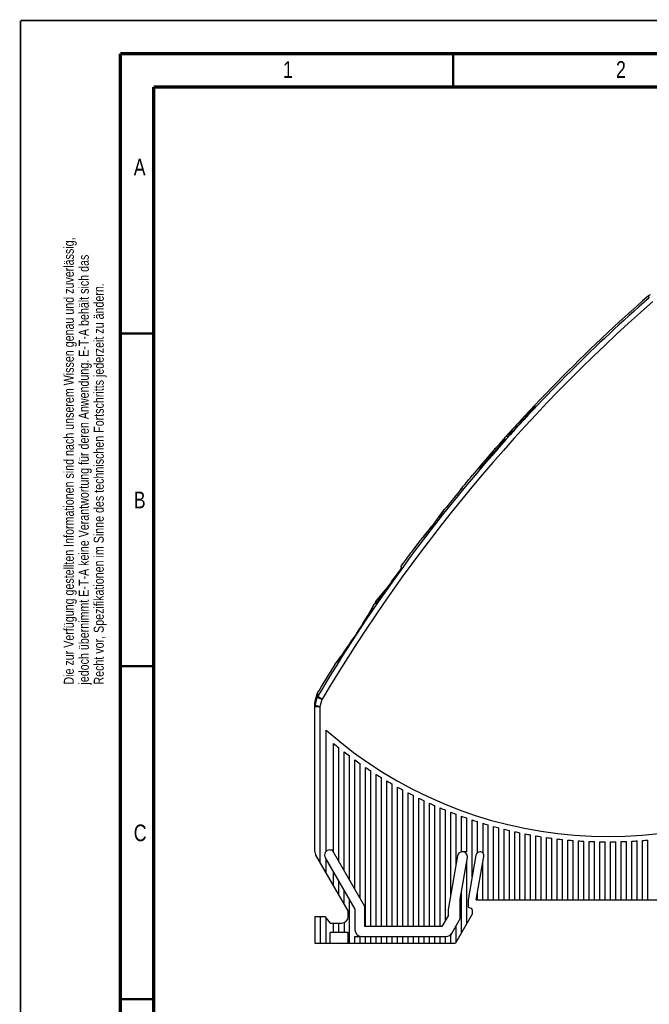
# Model space of a CAD drawing. Header units: millimetres. Extents: x 0 to 420, y 0 to 297.
# Tile 2 of 22: x 0 to 94, y 149 to 297. Entities that reach past the tile are written whole.
import ezdxf

# ---------------------------------------------------------------- set-up
doc = ezdxf.new("R2010")
doc.units = ezdxf.units.MM
doc.header["$LTSCALE"] = 23.1
doc.layers.add('T-EM12-T00-000_DXF_FORMAT', color=7, linetype='CONTINUOUS')
doc.layers.add('T-EM12-T00-0DXF_CONTINUOUS_LINE', color=7, linetype='CONTINUOUS')
doc.styles.get("Standard").update_dxf_attribs({"font": 'txt', "width": 0.8})

msp = doc.modelspace()

# ---------------------------------------------------------------- linework, layer by layer
at = {"layer": 'T-EM12-T00-000_DXF_FORMAT', "color": 9, "linetype": 'Continuous', "const_width": 0.25}
for points in [[(0, 0), (0, 297)], [(0, 297), (420, 297)]]:
    msp.add_lwpolyline(points, dxfattribs=at)
at = {"layer": 'T-EM12-T00-000_DXF_FORMAT', "color": 7, "linetype": 'Continuous'}
for points, const_width in [([(15, 292), (15, 8)], 0.5), ([(415, 292), (15, 292)], 0.5), ([(65, 287), (65, 292)], 0.35), ([(20, 287), (20, 13)], 0.5), ([(410, 287), (20, 287)], 0.5), ([(15, 250), (20, 250)], 0.35), ([(15, 200), (20, 200)], 0.35), ([(15, 150), (20, 150)], 0.35)]:
    msp.add_lwpolyline(points, dxfattribs=dict(at, const_width=const_width))
at = {"layer": 'T-EM12-T00-0DXF_CONTINUOUS_LINE', "color": 9, "linetype": 'Continuous'}
for p, q in [((94.4342, 255.3679), (94.3215, 255.6632)), ((70.8981, 232.238), (71.0486, 232.1063)), ((71.5681, 232.5526), (71.5646, 232.5483)), ((70.3594, 231.167), (70.3556, 231.163)), ((70.569, 231.8608), (70.7199, 231.7295)), ((70.7199, 231.7295), (70.8047, 231.6583)), ((70.8119, 231.6569), (70.8071, 231.6611)), ((71.0486, 232.1063), (71.1335, 232.0351)), ((71.1409, 232.034), (71.1361, 232.0382)), ((63.7007, 223.6174), (63.6923, 223.6057)), ((63.7114, 223.6326), (63.7007, 223.6174)), ((61.7287, 220.9833), (61.7283, 220.9836)), ((62.0362, 221.3788), (62.0358, 221.3791)), ((59.9818, 218.8327), (59.9604, 218.8075)), ((53.1419, 209.3539), (53.1263, 209.3254)), ((53.1472, 209.3634), (53.1419, 209.3539)), ((50.1262, 204.3832), (50.1249, 204.3841)), ((50.5127, 204.9738), (50.5114, 204.9747)), ((47.211, 200.2858), (47.1843, 200.2513)), ((44.2439, 194.1825), (44.5471, 195.2929)), ((44.5377, 195.8513), (44.5471, 195.2929)), ((44.5471, 195.2929), (45.3175, 195.0826)), ((44.6219, 196.0486), (44.6337, 195.4885)), ((44.6337, 195.4885), (45.3175, 195.0826)), ((44.2143, 193.9721), (45.0143, 193.9721)), ((44.2439, 194.1825), (44.243, 194.7805)), ((44.2439, 194.1825), (45.0143, 193.9721)), ((45.0143, 193.9721), (45.3175, 195.0826)), ((45.0143, 170.5408), (45.0143, 193.9721)), ((45.0143, 162.4264), (45.0143, 158.4264))]:
    msp.add_line(p, q, dxfattribs=at)
at = {"layer": 'T-EM12-T00-0DXF_CONTINUOUS_LINE', "color": 7, "linetype": 'Continuous'}
for p, q in [((75.2126, 236.9669), (75.3419, 236.8584)), ((75.5177, 237.3636), (75.5364, 237.348)), ((75.6224, 237.2758), (75.6813, 237.2264)), ((72.4645, 233.7149), (72.4342, 233.6718)), ((72.4925, 233.7554), (72.4645, 233.7149)), ((72.5183, 233.7933), (72.4925, 233.7554)), ((72.5421, 233.8285), (72.5183, 233.7933)), ((72.5639, 233.8613), (72.5421, 233.8285)), ((72.5837, 233.8916), (72.5639, 233.8613)), ((72.6252, 233.9569), (72.6099, 233.9325)), ((73.1207, 234.4144), (72.9572, 234.5516)), ((71.5932, 232.5849), (71.348, 232.2876)), ((71.6689, 232.6769), (71.5932, 232.5849)), ((71.7412, 232.7655), (71.6689, 232.6769)), ((71.81, 232.8506), (71.7412, 232.7655)), ((71.8754, 232.9325), (71.81, 232.8506)), ((71.9376, 233.0109), (71.8754, 232.9325)), ((71.9966, 233.0861), (71.9376, 233.0109)), ((72.0525, 233.158), (71.9966, 233.0861)), ((72.1055, 233.2268), (72.0525, 233.158)), ((72.1556, 233.2925), (72.1055, 233.2268)), ((72.203, 233.3551), (72.1556, 233.2925)), ((72.2477, 233.4149), (72.203, 233.3551)), ((72.2899, 233.4719), (72.2477, 233.4149)), ((72.3296, 233.526), (72.2899, 233.4719)), ((72.3668, 233.5774), (72.3296, 233.526)), ((72.4017, 233.626), (72.3668, 233.5774)), ((72.4342, 233.6718), (72.4017, 233.626)), ((69.9829, 230.7674), (69.9144, 230.6963)), ((70.0544, 230.8422), (69.9829, 230.7674)), ((70.1288, 230.9207), (70.0544, 230.8422)), ((70.2061, 231.0032), (70.1288, 230.9207)), ((70.2863, 231.0896), (70.2061, 231.0032)), ((70.4089, 231.2228), (70.2863, 231.0896)), ((70.5894, 231.4181), (70.4089, 231.2228)), ((69.1708, 229.9781), (69.1439, 229.9549)), ((69.1998, 230.0034), (69.1708, 229.9781)), ((69.2309, 230.031), (69.1998, 230.0034)), ((69.2641, 230.0608), (69.2309, 230.031)), ((69.2995, 230.093), (69.2641, 230.0608)), ((69.3372, 230.1278), (69.2995, 230.093)), ((69.3773, 230.1651), (69.3372, 230.1278)), ((69.4196, 230.205), (69.3773, 230.1651)), ((69.4644, 230.2476), (69.4196, 230.205)), ((69.5117, 230.2931), (69.4644, 230.2476)), ((69.5614, 230.3413), (69.5117, 230.2931)), ((69.6136, 230.3926), (69.5614, 230.3413)), ((69.6684, 230.4468), (69.6136, 230.3926)), ((69.7258, 230.5042), (69.6684, 230.4468)), ((69.7859, 230.5648), (69.7258, 230.5042)), ((69.8487, 230.6288), (69.7859, 230.5648)), ((69.9144, 230.6963), (69.8487, 230.6288)), ((67.8667, 228.7044), (67.8676, 228.7054)), ((65.9814, 226.4371), (66.0092, 226.4138)), ((66.3068, 226.8168), (66.3269, 226.8)), ((63.5882, 223.4602), (63.4816, 223.3114)), ((63.7014, 223.6192), (63.5882, 223.4602)), ((63.7114, 223.6326), (63.9034, 223.873)), ((63.931, 223.8498), (63.9034, 223.873)), ((62.4056, 221.8586), (62.2807, 221.6956)), ((62.528, 222.0195), (62.4056, 221.8586)), ((62.6472, 222.1773), (62.528, 222.0195)), ((62.7627, 222.331), (62.6472, 222.1773)), ((62.8736, 222.4797), (62.7627, 222.331)), ((62.9796, 222.6226), (62.8736, 222.4797)), ((63.08, 222.7588), (62.9796, 222.6226)), ((63.219, 222.9486), (63.08, 222.7588)), ((63.3427, 223.1189), (63.219, 222.9486)), ((63.4816, 223.3114), (63.3427, 223.1189)), ((61.3559, 220.5083), (61.2304, 220.3502)), ((61.483, 220.6695), (61.3559, 220.5083)), ((61.6109, 220.8327), (61.483, 220.6695)), ((62.1539, 221.5312), (61.6109, 220.8327)), ((62.2807, 221.6956), (62.1539, 221.5312)), ((60.0522, 218.9165), (59.9709, 218.8206)), ((60.1824, 219.0706), (60.0522, 218.9165)), ((60.3264, 219.2424), (60.1824, 219.0706)), ((60.4552, 219.3971), (60.3264, 219.2424)), ((60.5999, 219.572), (60.4552, 219.3971)), ((60.7582, 219.765), (60.5999, 219.572)), ((60.8703, 219.9027), (60.7582, 219.765)), ((60.9868, 220.0466), (60.8703, 219.9027)), ((61.1071, 220.1961), (60.9868, 220.0466)), ((61.2304, 220.3502), (61.1071, 220.1961)), ((58.796, 217.2584), (59.9604, 218.8075)), ((58.7952, 217.2574), (58.796, 217.2584)), ((57.1023, 214.9592), (57.4272, 215.4045)), ((57.238, 214.8453), (57.1023, 214.9592)), ((53.3289, 209.6996), (54.883, 211.5519)), ((53.6195, 210.0492), (53.621, 210.0479)), ((52.715, 208.59), (52.6189, 208.4206)), ((52.8016, 208.7436), (52.715, 208.59)), ((52.913, 208.9427), (52.8016, 208.7436)), ((53.0265, 209.1472), (52.913, 208.9427)), ((53.1315, 209.3379), (53.0265, 209.1472)), ((53.3289, 209.6996), (53.4964, 209.559)), ((53.4066, 209.6344), (53.3295, 209.5093)), ((53.3295, 209.5093), (53.4134, 209.4389)), ((52.1451, 207.6021), (52.0062, 207.3672)), ((52.2763, 207.826), (52.1451, 207.6021)), ((52.3992, 208.0377), (52.2763, 207.826)), ((52.5136, 208.2362), (52.3992, 208.0377)), ((52.6189, 208.4206), (52.5136, 208.2362)), ((47.8992, 201.1941), (47.7783, 201.0324)), ((48.0294, 201.3694), (47.8992, 201.1941)), ((48.1683, 201.5578), (48.0294, 201.3694)), ((48.3151, 201.7587), (48.1683, 201.5578)), ((48.4691, 201.9711), (48.3151, 201.7587)), ((48.6294, 202.1943), (48.4691, 201.9711)), ((48.7952, 202.4275), (48.6294, 202.1943)), ((47.2617, 200.3539), (47.2017, 200.2763)), ((47.4009, 200.5348), (47.2617, 200.3539)), ((47.5213, 200.6924), (47.4009, 200.5348)), ((47.6675, 200.8852), (47.5213, 200.6924)), ((47.7783, 201.0324), (47.6675, 200.8852)), ((44.243, 194.7805), (44.5377, 195.8513)), ((44.6219, 196.0486), (44.6062, 196.0211)), ((44.2143, 172.1408), (44.2143, 194.5683)), ((45.9143, 172.2058), (45.9143, 190.3982)), ((47.0143, 172.0767), (47.0143, 188.4104)), ((47.8143, 170.691), (47.8143, 187.762)), ((48.6143, 169.3054), (48.6143, 187.1343)), ((49.4143, 167.9197), (49.4143, 186.5265)), ((50.2143, 166.5341), (50.2143, 185.9379)), ((51.0143, 165.1485), (51.0143, 185.3679)), ((51.8143, 160.9264), (51.8143, 184.816)), ((52.6143, 160.9264), (52.6143, 184.2814)), ((53.4143, 160.9264), (53.4143, 183.7638)), ((54.2143, 160.9264), (54.2143, 183.2626)), ((55.0143, 160.9264), (55.0143, 182.7775)), ((55.8143, 160.9264), (55.8143, 182.308)), ((56.6143, 160.9264), (56.6143, 181.8536)), ((57.4143, 160.9264), (57.4143, 181.4141)), ((58.2143, 160.9264), (58.2143, 180.9891)), ((59.0143, 160.9264), (59.0143, 180.5783)), ((59.8143, 160.9264), (59.8143, 180.1814)), ((60.6143, 160.9264), (60.6143, 179.7981)), ((61.4143, 160.9264), (61.4143, 179.4281)), ((62.2143, 160.9264), (62.2143, 179.0712)), ((63.0143, 160.9264), (63.0143, 178.7272)), ((63.8143, 161.8179), (63.8143, 178.3957)), ((64.6143, 165.7297), (64.6143, 178.0768)), ((65.4143, 170.2668), (65.4143, 177.77)), ((66.2143, 172.1264), (66.2143, 177.4753)), ((67.0143, 172.1264), (67.0143, 177.1924)), ((67.8143, 168.3292), (67.8143, 176.9213)), ((68.6143, 172.0002), (68.6143, 176.6617)), ((69.4143, 176.4135), (69.4143, 171.9557)), ((70.2143, 164.9264), (70.2143, 176.1766)), ((71.0143, 164.9264), (71.0143, 175.9508)), ((71.8143, 164.9264), (71.8143, 175.7361)), ((72.6143, 164.9264), (72.6143, 175.5322)), ((73.4143, 164.9264), (73.4143, 175.3392)), ((74.2143, 164.9264), (74.2143, 175.1568)), ((75.0143, 164.9264), (75.0143, 174.9851)), ((75.8143, 164.9264), (75.8143, 174.8239)), ((76.6143, 164.9264), (76.6143, 174.6731)), ((77.4143, 164.9264), (77.4143, 174.5327)), ((78.2143, 164.9264), (78.2143, 174.4027)), ((79.0143, 164.9264), (79.0143, 174.2828)), ((79.8143, 164.9264), (79.8143, 174.1732)), ((80.6143, 164.9264), (80.6143, 174.0736)), ((81.4143, 164.9264), (81.4143, 173.9842)), ((82.2143, 164.9264), (82.2143, 173.9048)), ((83.0143, 164.9264), (83.0143, 173.8354)), ((83.8143, 164.9264), (83.8143, 173.776)), ((84.6143, 164.9264), (84.6143, 173.7265)), ((85.4143, 164.9264), (85.4143, 173.6869)), ((86.2143, 164.9264), (86.2143, 173.6573)), ((87.0143, 164.9264), (87.0143, 173.6375)), ((87.8143, 164.9264), (87.8143, 173.6276)), ((88.6143, 164.9264), (88.6143, 173.6276)), ((89.4143, 164.9264), (89.4143, 173.6375)), ((90.2143, 164.9264), (90.2143, 173.6573)), ((91.0143, 164.9264), (91.0143, 173.6869)), ((91.8143, 164.9264), (91.8143, 173.7265)), ((92.6143, 164.9264), (92.6143, 173.776)), ((93.4143, 164.9264), (93.4143, 173.8354)), ((94.2143, 164.9264), (94.2143, 173.9048)), ((49.2143, 163.2661), (44.3215, 171.7408)), ((46.466, 172.4264), (46.8124, 172.4264)), ((51.7143, 163.936), (46.8124, 172.4264)), ((67.0143, 172.1264), (66.2143, 172.1264)), ((68.3979, 171.6389), (67.2143, 164.9264)), ((68.9993, 172.1264), (68.979, 172.1264)), ((45.7732, 171.2264), (50.2143, 163.5341)), ((45.9143, 168.9819), (45.9143, 170.9819)), ((65.6344, 171.5149), (64.2143, 163.4612)), ((66.0143, 165.0314), (67.1122, 171.2579)), ((67.0143, 161.3605), (67.0143, 170.7027)), ((68.4329, 164.9264), (69.5803, 171.4339)), ((69.4143, 164.9264), (69.4143, 170.4927)), ((47.0143, 167.0767), (47.0143, 169.0767)), ((47.8143, 165.691), (47.8143, 167.691)), ((48.6143, 164.3054), (48.6143, 166.3054)), ((66.2143, 159.9749), (66.2143, 166.1656)), ((68.6143, 164.9264), (68.6143, 165.9557)), ((49.4143, 158.4264), (49.4143, 164.9197)), ((66.0143, 162.2964), (66.0143, 165.0314)), ((67.2143, 164.9264), (67.2143, 163.8264)), ((68.4329, 164.9264), (101.8643, 164.9264)), ((49.2143, 162.4264), (49.2143, 163.2661)), ((50.2143, 163.5341), (50.2143, 160.4264)), ((51.7143, 160.9264), (51.7143, 163.936)), ((64.2143, 163.4612), (64.2143, 162.5108)), ((67.8143, 162.7461), (65.3203, 158.4264)), ((67.2143, 163.8264), (67.6169, 163.6799)), ((67.8143, 163.398), (67.8143, 162.7461)), ((44.2143, 162.4264), (45.7143, 162.4264)), ((44.2143, 162.4264), (44.2143, 158.4264)), ((45.7143, 162.4264), (46.5143, 161.4264)), ((45.9143, 158.4264), (45.9143, 162.1764)), ((46.5143, 161.4264), (48.2143, 161.4264)), ((47.0143, 160.0264), (47.0143, 161.4264)), ((47.8143, 160.0264), (47.8143, 161.4264)), ((48.6143, 161.5099), (48.6143, 160.0264)), ((64.2143, 162.5108), (63.2996, 160.9264)), ((64.6143, 159.6036), (65.8804, 161.7964)), ((49.2143, 160.0264), (46.5143, 160.0264)), ((46.5143, 158.4264), (46.5143, 160.0264)), ((49.2143, 158.4264), (49.2143, 160.0264)), ((63.2996, 160.9264), (51.7143, 160.9264)), ((65.4143, 158.5892), (65.4143, 160.9892)), ((44.2143, 158.4264), (65.3203, 158.4264)), ((50.2143, 159.4264), (51.0143, 159.4264)), ((50.2143, 158.4264), (50.2143, 159.4264)), ((51.0143, 158.4264), (51.0143, 159.4264)), ((51.2143, 159.4264), (63.9347, 159.4264)), ((51.8143, 158.4264), (51.8143, 159.4264)), ((52.6143, 158.4264), (52.6143, 159.4264)), ((53.4143, 158.4264), (53.4143, 159.4264)), ((54.2143, 158.4264), (54.2143, 159.4264)), ((55.0143, 158.4264), (55.0143, 159.4264)), ((55.8143, 158.4264), (55.8143, 159.4264)), ((56.6143, 158.4264), (56.6143, 159.4264)), ((57.4143, 158.4264), (57.4143, 159.4264)), ((58.2143, 158.4264), (58.2143, 159.4264)), ((59.0143, 158.4264), (59.0143, 159.4264)), ((59.8143, 158.4264), (59.8143, 159.4264)), ((60.6143, 158.4264), (60.6143, 159.4264)), ((61.4143, 158.4264), (61.4143, 159.4264)), ((62.2143, 158.4264), (62.2143, 159.4264)), ((63.0143, 158.4264), (63.0143, 159.4264)), ((63.8143, 158.4264), (63.8143, 159.4264)), ((64.6143, 158.4264), (64.6143, 159.6036))]:
    msp.add_line(p, q, dxfattribs=at)
for points in [[(72.6099, 233.9325), (72.5929, 233.9058), (72.5837, 233.8916)], [(72.7064, 234.1042), (72.7064, 234.1041), (72.7061, 234.1033), (72.7056, 234.1021), (72.7049, 234.1003), (72.704, 234.098), (72.7028, 234.0952), (72.7013, 234.0919), (72.6996, 234.0882), (72.6976, 234.084), (72.6953, 234.0793), (72.6928, 234.0743), (72.69, 234.0688), (72.6869, 234.0628), (72.6835, 234.0564), (72.6798, 234.0496), (72.6758, 234.0424), (72.6715, 234.0347), (72.6669, 234.0266), (72.662, 234.018), (72.6567, 234.009), (72.6511, 233.9995), (72.6452, 233.9896), (72.6389, 233.9792), (72.6323, 233.9683), (72.6252, 233.9569)], [(71.348, 232.2876), (71.2923, 232.2207), (71.2366, 232.1548), (71.1812, 232.0901)], [(71.1812, 232.0901), (70.7626, 231.6103), (70.706, 231.5466), (70.6482, 231.4825), (70.5894, 231.4181)], [(69.1439, 229.9549), (69.1189, 229.9338), (69.1071, 229.924), (69.0958, 229.9146), (69.085, 229.9058), (69.0747, 229.8974), (69.0648, 229.8894), (69.0553, 229.882), (69.0464, 229.8749), (69.0378, 229.8683), (69.0298, 229.8622), (69.0222, 229.8565), (69.015, 229.8512), (69.0083, 229.8463), (69.002, 229.8418), (68.9962, 229.8377), (68.9909, 229.8341), (68.9861, 229.8308), (68.9817, 229.828), (68.9779, 229.8255), (68.9746, 229.8235), (68.9718, 229.8219), (68.9697, 229.8206), (68.9681, 229.8198), (68.9676, 229.8195)], [(52.0062, 207.3672), (51.86, 207.1225), (51.7843, 206.9969), (51.7071, 206.8692), (51.6283, 206.7398), (51.5481, 206.6086), (51.4665, 206.4759), (51.3836, 206.3419), (51.2995, 206.2066), (51.2143, 206.0704), (51.1281, 205.9332), (51.0409, 205.7954), (50.9528, 205.6569), (50.864, 205.5181), (50.7745, 205.379), (50.6845, 205.2399), (50.5939, 205.1008), (50.0434, 204.2593)], [(50.0434, 204.2593), (49.9524, 204.121), (49.8614, 203.9833), (49.7703, 203.8464), (49.6793, 203.7104), (49.5885, 203.5753), (49.4979, 203.4414), (49.4077, 203.3089), (49.318, 203.1777), (49.2288, 203.0481), (49.1403, 202.9201), (49.0526, 202.7939), (48.9658, 202.6697), (48.88, 202.5475), (48.7952, 202.4275)], [(44.6062, 196.0211), (44.5914, 195.9926), (44.574, 195.9548), (44.5586, 195.9163), (44.5452, 195.8769), (44.5377, 195.8513)]]:
    msp.add_lwpolyline(points, dxfattribs=at)
at = {"layer": 'T-EM12-T00-0DXF_CONTINUOUS_LINE', "color": 9, "linetype": 'Continuous'}
for centre, radius, start, end in [((257.335, 69.2375), 246.553, 131.192307, 149.308303), ((257.335, 69.2375), 247.3483, 131.192307, 138.679994), ((71.8476, 234.5581), 0.9798, 331.691915, 333.367791), ((257.335, 69.2375), 247.3483, 139.107188, 149.308304), ((257.335, 69.2375), 247.4447, 138.83702, 138.952817), ((257.335, 69.2375), 247.3276, 138.835558, 138.9515), ((68.356, 230.6715), 1.0571, 304.545651, 306.104897), ((12.8441, 259.693), 62.3526, 322.086031, 324.636394), ((12.8634, 258.8915), 61.8454, 319.629727, 322.196801), ((257.335, 69.2375), 247.5654, 142.080759, 142.196698), ((-3.3801, 240.304), 64.4411, 326.752551, 331.266974), ((-1.7971, 238.2398), 61.9862, 322.244273, 326.89367), ((257.335, 69.2375), 247.386, 146.723318, 146.886789), ((45.2932, 195.0796), 0.7761, 148.196714, 164.041932), ((44.9778, 193.9719), 0.7634, 163.991725, 179.989952)]:
    msp.add_arc(centre, radius, start, end, dxfattribs=at)
at = {"layer": 'T-EM12-T00-0DXF_CONTINUOUS_LINE', "color": 7, "linetype": 'Continuous'}
for centre, radius, start, end in [((257.335, 69.2375), 247.6448, 131.166943, 139.913877), ((94.8481, 255.0609), 0.8, 110.003097, 131.166943), ((257.335, 69.2375), 247.6367, 137.24048, 138.120417), ((257.335, 69.2375), 247.4234, 137.238099, 138.118796), ((106.9863, 210.301), 41.4805, 139.304434, 139.995086), ((104.2809, 206.4367), 42.0994, 132.901063, 133.586308), ((19.023, 267.9329), 62.6465, 319.128091, 320.179901), ((18.9968, 267.9542), 62.6803, 320.180213, 321.231518), ((257.335, 69.2375), 247.6087, 140.480791, 141.36022), ((257.335, 69.2375), 247.6448, 140.446015, 140.596408), ((98.0086, 199.587), 41.7907, 139.339546, 140.02507), ((63.946, 223.4456), 0.3, 141.431185, 144.637172), ((60.1995, 218.6263), 0.3, 139.629954, 142.845231), ((7.5724, 253.6451), 62.8319, 322.51038, 323.560541), ((7.3175, 253.8324), 63.1481, 323.561234, 324.607327), ((257.335, 69.2375), 247.4681, 143.957123, 145.490462), ((257.335, 69.2375), 247.6448, 145.347092, 145.352033), ((53.3945, 209.1936), 0.3, 145.539751, 151.263912), ((257.335, 69.2375), 247.6448, 145.452737, 145.539751), ((257.335, 69.2375), 247.6448, 148.059424, 149.198264), ((47.4389, 200.0926), 0.3, 142.231132, 148.059424), ((45.309, 195.639), 0.8, 151.467264, 164.611661), ((45.0143, 194.5683), 0.8, 164.611661, 180), ((88.2143, 238.4264), 64, 228.628589, 302.407513), ((88.2143, 238.4264), 64.8, 230.520472, 231.430991), ((88.2143, 238.4264), 64.8, 232.330113, 233.218471), ((88.2143, 238.4264), 64.8, 234.096647, 234.965185), ((88.2143, 238.4264), 64.8, 235.824588, 236.675325), ((88.2143, 238.4264), 64.8, 237.517836, 238.352532), ((88.2143, 238.4264), 64.8, 239.179799, 240), ((88.2143, 238.4264), 64.8, 240.813477, 241.620552), ((88.2143, 238.4264), 64.8, 242.421532, 243.216705), ((88.2143, 238.4264), 64.8, 244.006345, 244.790714), ((88.2143, 238.4264), 64.8, 245.57006, 246.34462), ((88.2143, 238.4264), 64.8, 247.11462, 247.880275), ((88.2143, 238.4264), 64.8, 248.641794, 249.399375), ((88.2143, 238.4264), 64.8, 250.15321, 250.903481), ((88.2143, 238.4264), 64.8, 251.650365, 252.394034), ((88.2143, 238.4264), 64.8, 253.134653, 253.87238), ((88.2143, 238.4264), 64.8, 254.60737, 255.339774), ((88.2143, 238.4264), 64.8, 256.069736, 256.797399), ((88.2143, 238.4264), 64.8, 257.5229, 258.246374), ((88.2143, 238.4264), 64.8, 258.967952, 259.687763), ((88.2143, 238.4264), 64.8, 260.405932, 261.122582), ((88.2143, 238.4264), 64.8, 261.837835, 262.551809), ((88.2143, 238.4264), 64.8, 263.264623, 263.97639), ((88.2143, 238.4264), 64.8, 264.687225, 265.397242), ((88.2143, 238.4264), 64.8, 266.10655, 266.815261), ((88.2143, 238.4264), 64.8, 267.523485, 268.231331), ((88.2143, 238.4264), 64.8, 268.938906, 269.64632), ((88.2143, 238.4264), 64.8, 270.35368, 271.061094), ((88.2143, 238.4264), 64.8, 271.768669, 272.476515), ((88.2143, 238.4264), 64.8, 273.184739, 273.89345), ((88.2143, 238.4264), 64.8, 274.602758, 275.312775), ((45.0143, 172.1408), 0.8, 180, 210), ((46.466, 171.6264), 0.8, 90, 210), ((66.3632, 171.3864), 0.74, 90, 170), ((66.3835, 171.3864), 0.74, 350, 90), ((68.979, 171.5364), 0.59, 90, 170), ((68.9993, 171.5364), 0.59, 350, 90), ((67.5143, 163.398), 0.3, 0, 70), ((48.2143, 162.4264), 1, 270, 360), ((65.0143, 162.2964), 1, 330, 360), ((51.2143, 160.4264), 1, 180, 270), ((63.9347, 160.4264), 1, 270, 330)]:
    msp.add_arc(centre, radius, start, end, dxfattribs=at)
for points, knots in [([(75.6737, 237.4286), (75.6716, 237.4303), (75.6724, 237.4369), (75.6753, 237.4443), (75.6797, 237.4534), (75.686, 237.4642), (75.6942, 237.477), (75.7043, 237.4917), (75.7212, 237.5151), (75.7468, 237.5486), (75.783, 237.5938), (75.8258, 237.6454), (75.8943, 237.7261), (75.9929, 237.8388), (76.124, 237.9851), (76.2677, 238.1424), (76.3676, 238.25), (76.4186, 238.3047)], [0, 0, 0, 0, 0.00702039, 0.01342227, 0.02203359, 0.03290652, 0.04605181, 0.06145753, 0.07909993, 0.12094801, 0.17123547, 0.22949787, 0.29518325, 0.44623393, 0.6185744, 0.80556036, 1, 1, 1, 1]), ([(76.5176, 238.2216), (76.4664, 238.1668), (76.3652, 238.0601), (76.2159, 237.9072), (76.0959, 237.7882), (76.006, 237.7014), (75.945, 237.6439), (75.8891, 237.5923), (75.8387, 237.5471), (75.7943, 237.5088), (75.7565, 237.4777), (75.7291, 237.4566), (75.7106, 237.4437), (75.6996, 237.4368), (75.6905, 237.4317), (75.6832, 237.4286), (75.6778, 237.4272), (75.6746, 237.4278), (75.6737, 237.4286)], [0, 0, 0, 0, 0.19345472, 0.37950694, 0.55108572, 0.62939413, 0.70171284, 0.76736058, 0.82571991, 0.8762442, 0.91846608, 0.95201026, 0.96544448, 0.97662715, 0.98556202, 0.9922885, 0.99694366, 1, 1, 1, 1]), ([(76.4186, 238.3047), (76.4698, 238.3594), (76.5706, 238.4665), (76.7181, 238.6208), (76.8554, 238.7618), (76.9614, 238.8681), (77.0376, 238.9422), (77.0865, 238.9886), (77.1294, 239.0281), (77.166, 239.0602), (77.1925, 239.0821), (77.2104, 239.0954), (77.2211, 239.1027), (77.2299, 239.108), (77.237, 239.1112), (77.2423, 239.1128), (77.2454, 239.1122), (77.2463, 239.1114)], [0, 0, 0, 0, 0.19376596, 0.38011204, 0.55192183, 0.70265456, 0.76829371, 0.82659941, 0.87702632, 0.91911199, 0.95248964, 0.96583284, 0.97692186, 0.98576298, 0.99239975, 0.99697837, 1, 1, 1, 1]), ([(77.2463, 239.1114), (77.2484, 239.1096), (77.2478, 239.103), (77.2451, 239.0954), (77.2409, 239.086), (77.235, 239.0749), (77.2272, 239.0618), (77.2176, 239.0468), (77.2015, 239.0228), (77.177, 238.9883), (77.1422, 238.942), (77.101, 238.8891), (77.0347, 238.8066), (76.9388, 238.6916), (76.8102, 238.5431), (76.6682, 238.3843), (76.5687, 238.2763), (76.5176, 238.2216)], [0, 0, 0, 0, 0.00714772, 0.01362639, 0.0223091, 0.03324536, 0.04644482, 0.06189504, 0.07957223, 0.12146153, 0.17175613, 0.22999782, 0.29564203, 0.44657715, 0.61879471, 0.80566771, 1, 1, 1, 1])]:
    msp.add_open_spline(points, degree=3, knots=knots, dxfattribs=at)
at = {"layer": 'T-EM12-T00-0DXF_CONTINUOUS_LINE', "color": 9, "linetype": 'Continuous'}
for points, knots in [([(70.8981, 232.238), (71.0326, 232.3918), (71.2325, 232.6199), (71.4958, 232.9184), (71.6837, 233.1305), (71.862, 233.3302), (72.0285, 233.5149), (72.1812, 233.682), (72.2993, 233.8089), (72.3858, 233.8998), (72.4438, 233.9597), (72.4971, 234.0136), (72.5457, 234.0615), (72.5893, 234.103), (72.6279, 234.1381), (72.6614, 234.1666), (72.6896, 234.1886), (72.71, 234.2023), (72.7238, 234.2097), (72.732, 234.213), (72.7388, 234.2147), (72.7445, 234.2148), (72.7491, 234.2128), (72.7519, 234.2086), (72.7531, 234.203), (72.7528, 234.1958), (72.7513, 234.187), (72.747, 234.1718), (72.7379, 234.1487), (72.7288, 234.1296), (72.7235, 234.1189)], [0, 0, 0, 0, 0.21769818, 0.32296428, 0.42398834, 0.51945057, 0.60811011, 0.68882153, 0.7605515, 0.79275986, 0.8223936, 0.8493618, 0.87358348, 0.8949885, 0.91351917, 0.92913245, 0.94180498, 0.95154562, 0.95533944, 0.95844322, 0.96090529, 0.96282537, 0.96441168, 0.96600954, 0.96795811, 0.97045652, 0.97359995, 0.97743435, 0.9872544, 1, 1, 1, 1]), ([(72.7102, 234.0935), (72.6909, 234.0574), (72.6421, 233.9756), (72.5539, 233.8399), (72.4407, 233.6761), (72.3041, 233.487), (72.1459, 233.2759), (71.9011, 232.9597), (71.705, 232.7175), (71.5681, 232.5526)], [0, 0, 0, 0, 0.06396964, 0.14870033, 0.25293878, 0.37507287, 0.51317627, 0.66504021, 1, 1, 1, 1]), ([(71.0486, 232.1063), (71.1718, 232.2468), (71.4124, 232.5202), (71.7594, 232.9115), (72.0726, 233.2598), (72.2701, 233.4738), (72.3612, 233.5696)], [0, 0, 0, 0, 0.28512244, 0.5557475, 0.79812985, 1, 1, 1, 1]), ([(71.5646, 232.5483), (71.4954, 232.4634), (71.3575, 232.2893), (71.215, 232.1188), (71.1409, 232.034)], [0, 0, 0, 0, 0.49319165, 1, 1, 1, 1]), ([(71.5681, 232.5526), (71.5676, 232.5524), (71.566, 232.5515), (71.5645, 232.5502), (71.5635, 232.5491)], [0, 0, 0, 0, 0.26038657, 1, 1, 1, 1]), ([(68.9555, 229.8008), (68.9456, 229.794), (68.9278, 229.7824), (68.9061, 229.7701), (68.8916, 229.7638), (68.883, 229.761), (68.8759, 229.7597), (68.8701, 229.76), (68.8656, 229.7622), (68.8629, 229.7663), (68.8622, 229.7719), (68.8629, 229.7789), (68.865, 229.7873), (68.8704, 229.8019), (68.8812, 229.824), (68.899, 229.8547), (68.9227, 229.8916), (68.9521, 229.9345), (68.9873, 229.9832), (69.028, 230.0377), (69.0741, 230.0978), (69.1256, 230.1633), (69.2038, 230.2612), (69.3134, 230.3953), (69.4581, 230.5691), (69.6184, 230.7589), (69.792, 230.9624), (69.9764, 231.1771), (70.2363, 231.4781), (70.4349, 231.7068), (70.569, 231.8608)], [0, 0, 0, 0, 0.01279716, 0.02267024, 0.02653055, 0.0296985, 0.03221855, 0.03418293, 0.03578562, 0.03736251, 0.03926349, 0.04170241, 0.04478184, 0.04855138, 0.05824575, 0.07087681, 0.08645433, 0.10495534, 0.12633689, 0.15054114, 0.17749759, 0.20712476, 0.23933114, 0.31106806, 0.39179615, 0.48047669, 0.57595994, 0.67700228, 0.78228274, 1, 1, 1, 1]), ([(70.3556, 231.163), (70.2103, 231.0045), (69.9963, 230.7768), (69.7153, 230.4905), (69.5271, 230.3045), (69.3576, 230.1428), (69.2101, 230.0079), (69.087, 229.9014), (69.0122, 229.8417), (68.979, 229.8175)], [0, 0, 0, 0, 0.33471488, 0.48650427, 0.62458272, 0.74674672, 0.85106485, 0.93590888, 1, 1, 1, 1]), ([(69.4196, 230.2049), (69.4585, 230.2536), (69.5422, 230.3566), (69.7303, 230.583), (69.9984, 230.898), (70.3482, 231.3031), (70.5936, 231.5849), (70.7199, 231.7295)], [0, 0, 0, 0, 0.09327418, 0.19877539, 0.44063973, 0.71259228, 1, 1, 1, 1]), ([(70.3556, 231.163), (70.3557, 231.1635), (70.3564, 231.1653), (70.3575, 231.1669), (70.3584, 231.168)], [0, 0, 0, 0, 0.26040543, 1, 1, 1, 1]), ([(70.8119, 231.6569), (70.7379, 231.572), (70.5881, 231.4076), (70.4342, 231.2472), (70.3594, 231.167)], [0, 0, 0, 0, 0.50679445, 1, 1, 1, 1])]:
    msp.add_open_spline(points, degree=3, knots=knots, dxfattribs=at)

# ---------------------------------------------------------------- texts
at = {"layer": 'T-EM12-T00-000_DXF_FORMAT', "color": 5, "linetype": 'Continuous', "char_height": 2.5, "attachment_point": 1, "line_spacing_factor": 0.9}
for s, insert, width in [('1', (39.4276, 290.8879), 2.142857), ('2', (89.4276, 290.8879), 2.946429), ('A', (17, 276.2288), 3.214286), ('B', (17, 226.2288), 2.946429), ('C', (17, 176.2288), 3.125)]:
    msp.add_mtext(s, dxfattribs=dict(at, insert=insert, width=width))
at = {"layer": 'T-EM12-T00-000_DXF_FORMAT', "color": 9, "linetype": 'Continuous', "insert": (6.5, 197.25), "char_height": 1.5, "width": 142.875, "attachment_point": 1, "rotation": 90, "line_spacing_factor": 0.9}
msp.add_mtext('Die zur Verfügung gestellten Informationen sind nach unserem Wissen genau und zuverlässig,\\Pjedoch übernimmt E-T-A keine Verantwortung für deren Anwendung. E-T-A behält sich das\\PRecht vor, Spezifikationen im Sinne des technischen Fortschritts jederzeit zu ändern.', dxfattribs=at)

doc.saveas('drawing.dxf')
